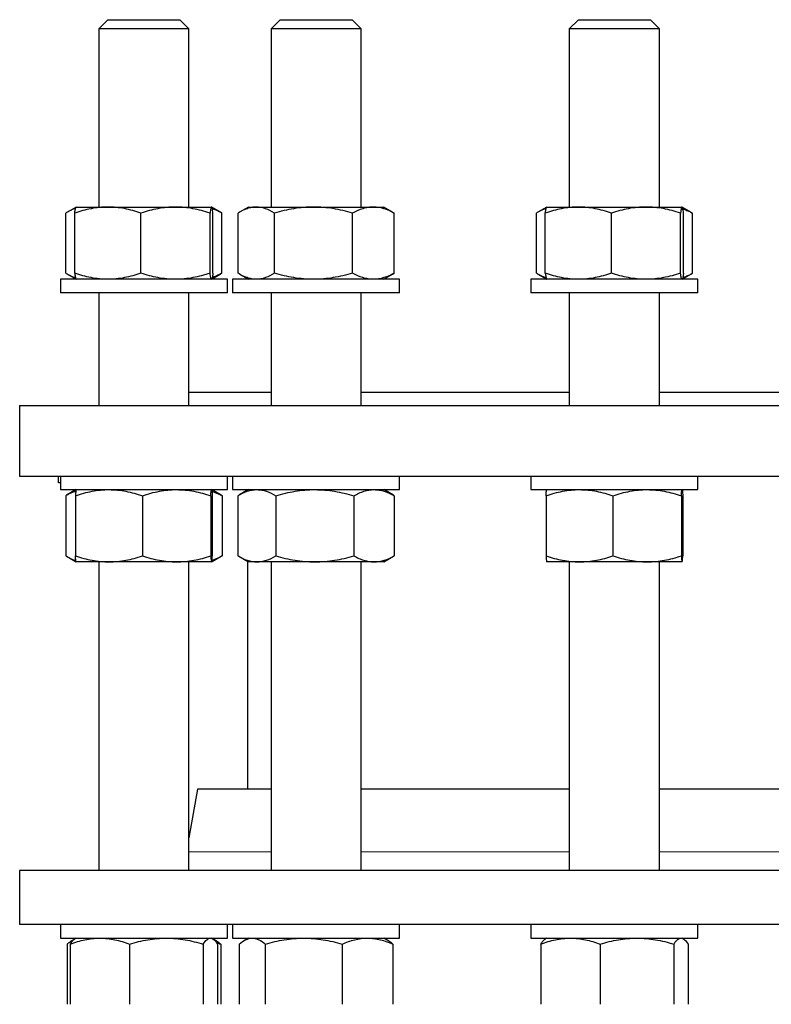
# Model space of a CAD drawing. Header units: millimetres. Extents: x 48 to 806, y 38 to 792.
# Tile 3 of 9: x 51 to 217, y 180 to 398. Entities that reach past the tile are written whole.
import ezdxf

# ---------------------------------------------------------------- set-up
doc = ezdxf.new("R2010")
doc.units = ezdxf.units.MM

msp = doc.modelspace()

# ---------------------------------------------------------------- linework, layer by layer
at = {"color": 7, "linetype": 'Continuous', "lineweight": 25}
for p, q in [((70.25, 397.65), (68.25, 395.65)), ((70.25, 397.65), (71.26, 397.65)), ((71.26, 397.65), (86.25, 397.65)), ((88.25, 395.65), (86.25, 397.65)), ((108.43, 397.65), (106.43, 395.65)), ((108.43, 397.65), (112.32, 397.65)), ((112.32, 397.65), (124.43, 397.65)), ((126.43, 395.65), (124.43, 397.65)), ((174.55, 397.65), (172.55, 395.65)), ((174.55, 397.65), (182.43, 397.65)), ((182.43, 397.65), (190.55, 397.65)), ((192.55, 395.65), (190.55, 397.65)), ((68.25, 395.65), (68.25, 356.15)), ((69.52, 395.65), (68.25, 395.65)), ((88.25, 395.65), (69.52, 395.65)), ((88.25, 356.15), (88.25, 395.65)), ((106.43, 395.65), (106.43, 356.15)), ((111.3, 395.65), (106.43, 395.65)), ((126.43, 395.65), (111.3, 395.65)), ((126.43, 356.15), (126.43, 395.65)), ((172.55, 395.65), (172.55, 356.15)), ((182.4, 395.65), (172.55, 395.65)), ((192.55, 395.65), (182.4, 395.65)), ((192.55, 356.15), (192.55, 395.65)), ((63.23, 356.14), (61.29, 355.01)), ((63.25, 356.15), (63.23, 356.14)), ((63.25, 356.15), (70.26, 356.15)), ((70.26, 356.15), (85.25, 356.15)), ((85.25, 356.15), (93.24, 356.15)), ((93.24, 356.15), (93.25, 356.15)), ((93.26, 356.14), (93.25, 356.15)), ((95.21, 355.01), (93.28, 356.13)), ((101.43, 356.15), (99.46, 355.01)), ((101.43, 356.15), (103.16, 356.15)), ((103.16, 356.15), (115.86, 356.15)), ((115.86, 356.15), (129.12, 356.15)), ((129.12, 356.15), (131.43, 356.15)), ((133.39, 355.01), (131.43, 356.15)), ((167.53, 356.14), (165.59, 355.01)), ((167.55, 356.15), (167.53, 356.14)), ((167.55, 356.15), (174.56, 356.15)), ((174.56, 356.15), (189.55, 356.15)), ((189.55, 356.15), (197.54, 356.15)), ((197.54, 356.15), (197.55, 356.15)), ((197.56, 356.14), (197.55, 356.15)), ((199.51, 355.01), (197.58, 356.13)), ((60.94, 341.48), (60.94, 354.81)), ((62.93, 341.48), (62.93, 354.81)), ((77.59, 341.48), (77.59, 354.81)), ((92.91, 341.48), (92.91, 354.81)), ((93.57, 341.48), (93.57, 354.81)), ((95.56, 354.81), (95.21, 355.01)), ((95.56, 341.48), (95.56, 354.81)), ((99.12, 341.48), (99.12, 354.81)), ((107.2, 341.48), (107.2, 354.81)), ((124.51, 341.48), (124.51, 354.81)), ((133.39, 355.01), (133.73, 354.81)), ((133.73, 341.48), (133.73, 354.81)), ((165.24, 341.48), (165.24, 354.81)), ((167.23, 341.48), (167.23, 354.81)), ((181.89, 341.48), (181.89, 354.81)), ((197.21, 341.48), (197.21, 354.81)), ((197.87, 341.48), (197.87, 354.81)), ((199.51, 355.01), (199.86, 354.81)), ((199.86, 341.48), (199.86, 354.81)), ((61.29, 341.28), (63.23, 340.15)), ((93.28, 340.16), (95.21, 341.28)), ((95.56, 341.48), (95.21, 341.28)), ((99.46, 341.28), (101.43, 340.15)), ((131.43, 340.15), (133.39, 341.28)), ((133.39, 341.28), (133.73, 341.48)), ((165.59, 341.28), (167.53, 340.15)), ((197.58, 340.16), (199.51, 341.28)), ((199.51, 341.28), (199.86, 341.48)), ((59.75, 340.15), (59.75, 337.15)), ((69, 340.15), (59.75, 340.15)), ((63.23, 340.15), (63.25, 340.15)), ((96.75, 340.15), (69, 340.15)), ((93.25, 340.15), (93.26, 340.15)), ((96.75, 337.15), (96.75, 340.15)), ((97.93, 340.15), (97.93, 337.15)), ((116.43, 340.15), (97.93, 340.15)), ((134.93, 340.15), (116.43, 340.15)), ((134.93, 337.15), (134.93, 340.15)), ((164.05, 340.15), (164.05, 337.15)), ((191.8, 340.15), (164.05, 340.15)), ((167.53, 340.15), (167.55, 340.15)), ((201.05, 340.15), (191.8, 340.15)), ((197.55, 340.15), (197.56, 340.15)), ((201.05, 337.15), (201.05, 340.15)), ((69, 337.15), (59.75, 337.15)), ((68.25, 337.15), (68.25, 312.15)), ((96.75, 337.15), (69, 337.15)), ((88.25, 312.15), (88.25, 337.15)), ((116.43, 337.15), (97.93, 337.15)), ((106.43, 337.15), (106.43, 312.15)), ((134.93, 337.15), (116.43, 337.15)), ((126.43, 312.15), (126.43, 337.15)), ((191.8, 337.15), (164.05, 337.15)), ((172.55, 337.15), (172.55, 312.15)), ((201.05, 337.15), (191.8, 337.15)), ((192.55, 312.15), (192.55, 337.15)), ((88.25, 315.15), (106.43, 315.15)), ((126.43, 315.15), (172.55, 315.15)), ((192.55, 315.15), (248.9, 315.15)), ((50.72, 312.15), (50.72, 296.55)), ((50.72, 312.15), (390.72, 312.15)), ((50.72, 296.55), (390.72, 296.55)), ((59.3, 295.05), (59.3, 296.55)), ((59.75, 295.05), (59.3, 295.05)), ((59.75, 296.55), (59.75, 293.55)), ((96.75, 293.55), (96.75, 296.55)), ((97.93, 296.55), (97.93, 293.55)), ((134.93, 293.55), (134.93, 296.55)), ((164.05, 296.55), (164.05, 293.55)), ((201.05, 293.55), (201.05, 296.55)), ((59.75, 293.55), (96.75, 293.55)), ((63.25, 293.55), (61.11, 292.31)), ((95.39, 292.31), (93.25, 293.55)), ((95.57, 292.21), (95.39, 292.3)), ((97.93, 293.55), (134.93, 293.55)), ((101.43, 293.55), (99.28, 292.31)), ((101.22, 293.55), (101.22, 293.43)), ((133.57, 292.31), (131.43, 293.55)), ((133.74, 292.21), (133.57, 292.3)), ((164.05, 293.55), (164.21, 293.55)), ((164.21, 293.55), (201.05, 293.55)), ((60.93, 292.21), (60.93, 278.88)), ((63.09, 292.21), (63.09, 278.88)), ((77.93, 292.21), (77.93, 278.88)), ((93.09, 292.21), (93.09, 278.88)), ((93.41, 292.21), (93.41, 278.88)), ((95.57, 292.21), (95.57, 278.88)), ((99.11, 292.21), (99.11, 278.88)), ((107.49, 292.21), (107.49, 278.88)), ((124.81, 292.21), (124.81, 278.88)), ((133.74, 292.21), (133.74, 278.88)), ((167.39, 292.21), (167.39, 278.88)), ((182.23, 292.21), (182.23, 278.88)), ((197.38, 292.21), (197.38, 278.88)), ((197.71, 292.21), (197.71, 278.88)), ((61.11, 278.78), (63.25, 277.55)), ((70.51, 277.55), (63.25, 277.55)), ((68.25, 277.55), (68.25, 209.21)), ((85.51, 277.55), (70.51, 277.55)), ((93.25, 277.55), (85.51, 277.55)), ((88.25, 209.21), (88.25, 277.55)), ((93.25, 277.55), (95.39, 278.78)), ((95.57, 278.88), (95.39, 278.79)), ((99.28, 278.78), (101.43, 277.55)), ((101.22, 277.66), (101.22, 227.21)), ((103.3, 277.55), (101.43, 277.55)), ((116.15, 277.55), (103.3, 277.55)), ((106.43, 277.55), (106.43, 209.21)), ((129.27, 277.55), (116.15, 277.55)), ((126.43, 209.21), (126.43, 277.55)), ((131.43, 277.55), (129.27, 277.55)), ((131.43, 277.55), (133.57, 278.78)), ((133.74, 278.88), (133.57, 278.79)), ((174.81, 277.55), (167.55, 277.55)), ((172.55, 277.55), (172.55, 209.21)), ((189.81, 277.55), (174.81, 277.55)), ((197.55, 277.55), (189.81, 277.55)), ((192.55, 209.21), (192.55, 277.55)), ((90.15, 227.21), (88.25, 216.44)), ((106.43, 227.21), (90.15, 227.21)), ((172.55, 227.21), (126.43, 227.21)), ((220.72, 227.21), (192.55, 227.21)), ((50.72, 209.21), (50.72, 197.21)), ((220.72, 209.21), (50.72, 209.21)), ((88.25, 209.21), (88.24, 209.21)), ((220.72, 197.21), (50.72, 197.21)), ((59.75, 197.21), (59.75, 194.21)), ((96.75, 194.21), (96.75, 197.21)), ((97.93, 197.21), (97.93, 194.21)), ((134.93, 194.21), (134.93, 197.21)), ((164.05, 197.21), (164.05, 194.21)), ((201.05, 194.21), (201.05, 197.21)), ((59.75, 194.21), (96.75, 194.21)), ((63.25, 194.21), (62.99, 194.06)), ((93.51, 194.06), (93.25, 194.21)), ((97.93, 194.21), (134.93, 194.21)), ((101.43, 194.21), (100.51, 193.68)), ((132.34, 193.68), (131.43, 194.21)), ((164.05, 194.21), (164.21, 194.21)), ((164.21, 194.21), (201.05, 194.21)), ((167.55, 194.21), (167.29, 194.06)), ((197.81, 194.06), (197.55, 194.21)), ((61.22, 192.87), (61.22, 179.55)), ((61.92, 192.87), (61.92, 179.55)), ((62.99, 194.06), (62.34, 193.68)), ((75.08, 192.87), (75.08, 179.55)), ((91.41, 192.87), (91.41, 179.55)), ((94.16, 193.68), (93.56, 194.03)), ((94.58, 192.87), (94.58, 179.55)), ((95.28, 192.87), (95.28, 179.55)), ((99.4, 192.87), (99.4, 179.55)), ((105.17, 192.87), (105.17, 179.55)), ((122.2, 192.87), (122.2, 179.55)), ((133.45, 192.87), (133.45, 179.55)), ((166.22, 192.87), (166.22, 179.55)), ((179.38, 192.87), (179.38, 179.55)), ((195.71, 192.87), (195.71, 179.55)), ((198.88, 192.87), (198.88, 179.55))]:
    msp.add_line(p, q, dxfattribs=at)
at = {"color": 8, "linetype": 'Continuous', "lineweight": 18}
for p, q in [((88.25, 213.34), (106.43, 213.34)), ((126.43, 213.34), (172.55, 213.34)), ((192.55, 213.34), (220.72, 213.34))]:
    msp.add_line(p, q, dxfattribs=at)
at = {"color": 7, "linetype": 'Continuous', "lineweight": 25}
for points, knots in [([(63.11, 355.84), (62.87, 355.76), (62.39, 355.59), (61.67, 355.24), (61.18, 354.95), (60.94, 354.81)], [0, 0, 0, 0, 0.3212036, 0.6605867, 1, 1, 1, 1]), ([(70.26, 356.15), (69.64, 356.15), (69.02, 356.11), (67.77, 355.99), (67.15, 355.9), (65.32, 355.55), (64.12, 355.21), (62.93, 354.81)], [0, 0, 0, 0, 0.25, 0.25, 0.5, 0.5, 1, 1, 1, 1]), ([(62.93, 354.81), (62.95, 354.94), (62.98, 355.2), (63.04, 355.52), (63.09, 355.79), (63.15, 355.99), (63.2, 356.11), (63.23, 356.12), (63.24, 356.13)], [0, 0, 0, 0, 0.176581, 0.353212, 0.529751, 0.709623, 0.889611, 1, 1, 1, 1]), ([(77.59, 354.81), (77, 355.01), (76.39, 355.2), (75.18, 355.53), (74.57, 355.67), (72.73, 356.02), (71.5, 356.15), (70.26, 356.15)], [0, 0, 0, 0, 0.25, 0.25, 0.5, 0.5, 1, 1, 1, 1]), ([(85.25, 356.15), (84.6, 356.15), (83.95, 356.11), (82.66, 355.99), (82.01, 355.9), (80.1, 355.55), (78.84, 355.21), (77.59, 354.81)], [0, 0, 0, 0, 0.25, 0.25, 0.5, 0.5, 1, 1, 1, 1]), ([(92.91, 354.81), (91.66, 355.21), (90.39, 355.55), (87.84, 356.02), (86.56, 356.15), (85.25, 356.15)], [0, 0, 0, 0, 0.5, 0.5, 1, 1, 1, 1]), ([(93.24, 356.15), (93.21, 356.15), (93.18, 356.11), (93.13, 355.99), (93.1, 355.9), (93.02, 355.55), (92.96, 355.21), (92.91, 354.81)], [0, 0, 0, 0, 0.25, 0.25, 0.5, 0.5, 1, 1, 1, 1]), ([(93.57, 354.81), (93.51, 355.21), (93.46, 355.55), (93.35, 356.02), (93.29, 356.15), (93.24, 356.15)], [0, 0, 0, 0, 0.5, 0.5, 1, 1, 1, 1]), ([(95.56, 354.81), (95.31, 354.93), (94.81, 355.19), (94.1, 355.51), (93.63, 355.66), (93.42, 355.74)], [0, 0, 0, 0, 0.35138, 0.70286, 1, 1, 1, 1]), ([(103.16, 356.15), (102.82, 356.15), (102.47, 356.11), (101.79, 355.99), (101.45, 355.9), (100.44, 355.55), (99.78, 355.21), (99.12, 354.81)], [0, 0, 0, 0, 0.25, 0.25, 0.5, 0.5, 1, 1, 1, 1]), ([(107.2, 354.81), (106.54, 355.21), (105.87, 355.55), (104.53, 356.02), (103.85, 356.15), (103.16, 356.15)], [0, 0, 0, 0, 0.5, 0.5, 1, 1, 1, 1]), ([(115.86, 356.15), (115.12, 356.15), (114.39, 356.11), (112.92, 355.99), (112.19, 355.9), (110.02, 355.55), (108.6, 355.21), (107.2, 354.81)], [0, 0, 0, 0, 0.25, 0.25, 0.5, 0.5, 1, 1, 1, 1]), ([(124.51, 354.81), (123.81, 355.01), (123.1, 355.2), (121.66, 355.53), (120.94, 355.67), (118.77, 356.02), (117.32, 356.15), (115.86, 356.15)], [0, 0, 0, 0, 0.25, 0.25, 0.5, 0.5, 1, 1, 1, 1]), ([(129.12, 356.15), (128.73, 356.15), (128.34, 356.11), (127.56, 355.99), (127.17, 355.9), (126.02, 355.55), (125.26, 355.21), (124.51, 354.81)], [0, 0, 0, 0, 0.25, 0.25, 0.5, 0.5, 1, 1, 1, 1]), ([(133.73, 354.81), (132.98, 355.21), (132.22, 355.55), (130.68, 356.02), (129.91, 356.15), (129.12, 356.15)], [0, 0, 0, 0, 0.5, 0.5, 1, 1, 1, 1]), ([(167.41, 355.83), (167.31, 355.8), (167, 355.71), (166.48, 355.49), (165.86, 355.18), (165.45, 354.93), (165.24, 354.81)], [0, 0, 0, 0, 0.132823, 0.421819, 0.710946, 1, 1, 1, 1]), ([(174.56, 356.15), (173.94, 356.15), (173.31, 356.11), (172.08, 355.99), (171.46, 355.9), (169.63, 355.55), (168.43, 355.21), (167.23, 354.81)], [0, 0, 0, 0, 0.25, 0.25, 0.5, 0.5, 1, 1, 1, 1]), ([(167.23, 354.81), (167.25, 354.94), (167.28, 355.2), (167.34, 355.52), (167.39, 355.79), (167.45, 355.99), (167.5, 356.11), (167.53, 356.12), (167.54, 356.13)], [0, 0, 0, 0, 0.176581, 0.353212, 0.529751, 0.709623, 0.889611, 1, 1, 1, 1]), ([(181.89, 354.81), (180.69, 355.21), (179.48, 355.55), (177.04, 356.02), (175.81, 356.15), (174.56, 356.15)], [0, 0, 0, 0, 0.5, 0.5, 1, 1, 1, 1]), ([(189.55, 356.15), (188.9, 356.15), (188.25, 356.11), (186.95, 355.99), (186.3, 355.9), (184.38, 355.55), (183.13, 355.21), (181.89, 354.81)], [0, 0, 0, 0, 0.25, 0.25, 0.5, 0.5, 1, 1, 1, 1]), ([(197.21, 354.81), (196.58, 355.01), (195.96, 355.2), (194.68, 355.53), (194.05, 355.67), (192.13, 356.02), (190.84, 356.15), (189.55, 356.15)], [0, 0, 0, 0, 0.25, 0.25, 0.5, 0.5, 1, 1, 1, 1]), ([(197.54, 356.15), (197.51, 356.15), (197.48, 356.11), (197.43, 355.99), (197.4, 355.9), (197.32, 355.55), (197.26, 355.21), (197.21, 354.81)], [0, 0, 0, 0, 0.25, 0.25, 0.5, 0.5, 1, 1, 1, 1]), ([(197.87, 354.81), (197.81, 355.21), (197.76, 355.55), (197.65, 356.02), (197.59, 356.15), (197.54, 356.15)], [0, 0, 0, 0, 0.5, 0.5, 1, 1, 1, 1]), ([(197.71, 355.73), (197.87, 355.68), (198.31, 355.54), (199.03, 355.24), (199.58, 354.95), (199.86, 354.81)], [0, 0, 0, 0, 0.217027, 0.608496, 1, 1, 1, 1]), ([(63.11, 340.45), (62.87, 340.53), (62.39, 340.7), (61.67, 341.05), (61.18, 341.34), (60.94, 341.48)], [0, 0, 0, 0, 0.321204, 0.660587, 1, 1, 1, 1]), ([(70.26, 340.15), (69.64, 340.15), (69.02, 340.18), (67.77, 340.3), (67.15, 340.39), (65.32, 340.74), (64.12, 341.08), (62.93, 341.48)], [0, 0, 0, 0, 0.25, 0.25, 0.5, 0.5, 1, 1, 1, 1]), ([(62.93, 341.48), (62.95, 341.35), (62.98, 341.1), (63.04, 340.77), (63.09, 340.5), (63.15, 340.3), (63.2, 340.18), (63.23, 340.17), (63.24, 340.16)], [0, 0, 0, 0, 0.176581, 0.353212, 0.529751, 0.709623, 0.889611, 1, 1, 1, 1]), ([(77.59, 341.48), (77, 341.28), (76.39, 341.09), (75.18, 340.76), (74.57, 340.62), (72.73, 340.27), (71.5, 340.15), (70.26, 340.15)], [0, 0, 0, 0, 0.25, 0.25, 0.5, 0.5, 1, 1, 1, 1]), ([(85.25, 340.15), (84.6, 340.15), (83.95, 340.18), (82.66, 340.3), (82.01, 340.39), (80.1, 340.74), (78.84, 341.08), (77.59, 341.48)], [0, 0, 0, 0, 0.25, 0.25, 0.5, 0.5, 1, 1, 1, 1]), ([(92.91, 341.48), (91.66, 341.08), (90.39, 340.74), (87.84, 340.27), (86.56, 340.15), (85.25, 340.15)], [0, 0, 0, 0, 0.5, 0.5, 1, 1, 1, 1]), ([(93.24, 340.15), (93.21, 340.15), (93.18, 340.18), (93.13, 340.3), (93.1, 340.39), (93.02, 340.74), (92.96, 341.08), (92.91, 341.48)], [0, 0, 0, 0, 0.25, 0.25, 0.5, 0.5, 1, 1, 1, 1]), ([(93.57, 341.48), (93.55, 341.35), (93.51, 341.1), (93.46, 340.77), (93.41, 340.5), (93.35, 340.3), (93.31, 340.2), (93.29, 340.18), (93.28, 340.18)], [0, 0, 0, 0, 0.190453, 0.380961, 0.571369, 0.765372, 0.9595, 1, 1, 1, 1]), ([(95.56, 341.48), (95.31, 341.36), (94.81, 341.1), (94.1, 340.78), (93.63, 340.63), (93.42, 340.55)], [0, 0, 0, 0, 0.35138, 0.70286, 1, 1, 1, 1]), ([(103.16, 340.15), (102.82, 340.15), (102.47, 340.18), (101.79, 340.3), (101.45, 340.39), (100.44, 340.74), (99.78, 341.08), (99.12, 341.48)], [0, 0, 0, 0, 0.25, 0.25, 0.5, 0.5, 1, 1, 1, 1]), ([(107.2, 341.48), (106.54, 341.08), (105.87, 340.74), (104.53, 340.27), (103.85, 340.15), (103.16, 340.15)], [0, 0, 0, 0, 0.5, 0.5, 1, 1, 1, 1]), ([(115.86, 340.15), (115.12, 340.15), (114.39, 340.18), (112.92, 340.3), (112.19, 340.39), (110.02, 340.74), (108.6, 341.08), (107.2, 341.48)], [0, 0, 0, 0, 0.25, 0.25, 0.5, 0.5, 1, 1, 1, 1]), ([(124.51, 341.48), (123.81, 341.28), (123.1, 341.09), (121.66, 340.76), (120.94, 340.62), (118.77, 340.27), (117.32, 340.15), (115.86, 340.15)], [0, 0, 0, 0, 0.25, 0.25, 0.5, 0.5, 1, 1, 1, 1]), ([(129.12, 340.15), (128.73, 340.15), (128.34, 340.18), (127.56, 340.3), (127.17, 340.39), (126.02, 340.74), (125.26, 341.08), (124.51, 341.48)], [0, 0, 0, 0, 0.25, 0.25, 0.5, 0.5, 1, 1, 1, 1]), ([(133.73, 341.48), (132.98, 341.08), (132.22, 340.74), (130.68, 340.27), (129.91, 340.15), (129.12, 340.15)], [0, 0, 0, 0, 0.5, 0.5, 1, 1, 1, 1]), ([(167.41, 340.46), (167.31, 340.49), (167, 340.58), (166.48, 340.8), (165.86, 341.11), (165.45, 341.36), (165.24, 341.48)], [0, 0, 0, 0, 0.132823, 0.421819, 0.710946, 1, 1, 1, 1]), ([(174.56, 340.15), (173.94, 340.15), (173.31, 340.18), (172.08, 340.3), (171.46, 340.39), (169.63, 340.74), (168.43, 341.08), (167.23, 341.48)], [0, 0, 0, 0, 0.25, 0.25, 0.5, 0.5, 1, 1, 1, 1]), ([(167.23, 341.48), (167.25, 341.35), (167.28, 341.1), (167.34, 340.77), (167.39, 340.5), (167.45, 340.3), (167.5, 340.18), (167.53, 340.17), (167.54, 340.16)], [0, 0, 0, 0, 0.176581, 0.353212, 0.529751, 0.709623, 0.889611, 1, 1, 1, 1]), ([(181.89, 341.48), (180.69, 341.08), (179.48, 340.74), (177.04, 340.27), (175.81, 340.15), (174.56, 340.15)], [0, 0, 0, 0, 0.5, 0.5, 1, 1, 1, 1]), ([(189.55, 340.15), (188.9, 340.15), (188.25, 340.18), (186.95, 340.3), (186.3, 340.39), (184.38, 340.74), (183.13, 341.08), (181.89, 341.48)], [0, 0, 0, 0, 0.25, 0.25, 0.5, 0.5, 1, 1, 1, 1]), ([(197.21, 341.48), (196.58, 341.28), (195.96, 341.09), (194.68, 340.76), (194.05, 340.62), (192.13, 340.27), (190.84, 340.15), (189.55, 340.15)], [0, 0, 0, 0, 0.25, 0.25, 0.5, 0.5, 1, 1, 1, 1]), ([(197.54, 340.15), (197.51, 340.15), (197.48, 340.18), (197.43, 340.3), (197.4, 340.39), (197.32, 340.74), (197.26, 341.08), (197.21, 341.48)], [0, 0, 0, 0, 0.25, 0.25, 0.5, 0.5, 1, 1, 1, 1]), ([(197.87, 341.48), (197.85, 341.35), (197.81, 341.1), (197.76, 340.77), (197.7, 340.5), (197.65, 340.3), (197.61, 340.2), (197.59, 340.18), (197.58, 340.18)], [0, 0, 0, 0, 0.190453, 0.380961, 0.571369, 0.765372, 0.9595, 1, 1, 1, 1]), ([(197.71, 340.56), (197.87, 340.61), (198.31, 340.75), (199.03, 341.05), (199.58, 341.34), (199.86, 341.48)], [0, 0, 0, 0, 0.217027, 0.608496, 1, 1, 1, 1]), ([(60.93, 292.21), (61.16, 292.34), (61.61, 292.6), (62.29, 292.92), (62.82, 293.13), (63.11, 293.21), (63.18, 293.23)], [0, 0, 0, 0, 0.305165, 0.610417, 0.91551, 1, 1, 1, 1]), ([(63.09, 292.21), (64.3, 292.61), (65.53, 292.95), (68, 293.42), (69.25, 293.55), (70.51, 293.55)], [0, 0, 0, 0, 0.5, 0.5, 1, 1, 1, 1]), ([(63.25, 293.55), (63.24, 293.55), (63.22, 293.51), (63.2, 293.39), (63.18, 293.3), (63.14, 292.95), (63.12, 292.61), (63.09, 292.21)], [0, 0, 0, 0, 0.25, 0.25, 0.5, 0.5, 1, 1, 1, 1]), ([(70.51, 293.55), (71.14, 293.55), (71.77, 293.51), (73.02, 293.39), (73.64, 293.3), (75.5, 292.95), (76.72, 292.61), (77.93, 292.21)], [0, 0, 0, 0, 0.25, 0.25, 0.5, 0.5, 1, 1, 1, 1]), ([(77.93, 292.21), (78.54, 292.41), (79.17, 292.6), (80.42, 292.93), (81.06, 293.07), (82.95, 293.42), (84.23, 293.55), (85.51, 293.55)], [0, 0, 0, 0, 0.25, 0.25, 0.5, 0.5, 1, 1, 1, 1]), ([(85.51, 293.55), (86.15, 293.55), (86.79, 293.51), (88.08, 293.39), (88.72, 293.3), (90.62, 292.95), (91.86, 292.61), (93.09, 292.21)], [0, 0, 0, 0, 0.25, 0.25, 0.5, 0.5, 1, 1, 1, 1]), ([(93.09, 292.21), (93.11, 292.61), (93.14, 292.95), (93.19, 293.42), (93.22, 293.55), (93.25, 293.55)], [0, 0, 0, 0, 0.5, 0.5, 1, 1, 1, 1]), ([(93.25, 293.55), (93.26, 293.55), (93.27, 293.51), (93.3, 293.39), (93.32, 293.3), (93.36, 292.95), (93.38, 292.61), (93.41, 292.21)], [0, 0, 0, 0, 0.25, 0.25, 0.5, 0.5, 1, 1, 1, 1]), ([(93.33, 293.19), (93.38, 293.17), (93.67, 293.09), (94.19, 292.88), (94.88, 292.58), (95.34, 292.33), (95.57, 292.21)], [0, 0, 0, 0, 0.07377, 0.382446, 0.691262, 1, 1, 1, 1]), ([(99.11, 292.21), (99.79, 292.61), (100.48, 292.95), (101.88, 293.42), (102.58, 293.55), (103.3, 293.55)], [0, 0, 0, 0, 0.5, 0.5, 1, 1, 1, 1]), ([(103.3, 293.55), (103.65, 293.55), (104.01, 293.51), (104.72, 293.39), (105.07, 293.3), (106.11, 292.95), (106.8, 292.61), (107.49, 292.21)], [0, 0, 0, 0, 0.25, 0.25, 0.5, 0.5, 1, 1, 1, 1]), ([(107.49, 292.21), (108.9, 292.61), (110.33, 292.95), (113.21, 293.42), (114.67, 293.55), (116.15, 293.55)], [0, 0, 0, 0, 0.5, 0.5, 1, 1, 1, 1]), ([(116.15, 293.55), (116.88, 293.55), (117.62, 293.51), (119.08, 293.39), (119.81, 293.3), (121.97, 292.95), (123.39, 292.61), (124.81, 292.21)], [0, 0, 0, 0, 0.25, 0.25, 0.5, 0.5, 1, 1, 1, 1]), ([(124.81, 292.21), (125.17, 292.41), (125.54, 292.6), (126.28, 292.93), (126.65, 293.07), (127.77, 293.42), (128.52, 293.55), (129.27, 293.55)], [0, 0, 0, 0, 0.25, 0.25, 0.5, 0.5, 1, 1, 1, 1]), ([(129.27, 293.55), (129.65, 293.55), (130.03, 293.51), (130.79, 293.39), (131.17, 293.3), (132.29, 292.95), (133.02, 292.61), (133.74, 292.21)], [0, 0, 0, 0, 0.25, 0.25, 0.5, 0.5, 1, 1, 1, 1]), ([(167.39, 292.21), (168.6, 292.61), (169.83, 292.95), (172.3, 293.42), (173.54, 293.55), (174.81, 293.55)], [0, 0, 0, 0, 0.5, 0.5, 1, 1, 1, 1]), ([(167.39, 292.21), (167.4, 292.41), (167.42, 292.6), (167.44, 292.93), (167.46, 293.07), (167.5, 293.42), (167.52, 293.55), (167.55, 293.55)], [0, 0, 0, 0, 0.25, 0.25, 0.5, 0.5, 1, 1, 1, 1]), ([(174.81, 293.55), (175.44, 293.55), (176.07, 293.51), (177.32, 293.39), (177.94, 293.3), (179.8, 292.95), (181.02, 292.61), (182.23, 292.21)], [0, 0, 0, 0, 0.25, 0.25, 0.5, 0.5, 1, 1, 1, 1]), ([(182.23, 292.21), (183.47, 292.61), (184.71, 292.95), (187.24, 293.42), (188.51, 293.55), (189.81, 293.55)], [0, 0, 0, 0, 0.5, 0.5, 1, 1, 1, 1]), ([(189.81, 293.55), (190.45, 293.55), (191.09, 293.51), (192.37, 293.39), (193.01, 293.3), (194.9, 292.95), (196.15, 292.61), (197.38, 292.21)], [0, 0, 0, 0, 0.25, 0.25, 0.5, 0.5, 1, 1, 1, 1]), ([(197.38, 292.21), (197.4, 292.41), (197.41, 292.6), (197.44, 292.93), (197.45, 293.07), (197.49, 293.42), (197.52, 293.55), (197.55, 293.55)], [0, 0, 0, 0, 0.25, 0.25, 0.5, 0.5, 1, 1, 1, 1]), ([(197.55, 293.55), (197.56, 293.55), (197.57, 293.51), (197.6, 293.39), (197.61, 293.3), (197.65, 292.95), (197.68, 292.61), (197.71, 292.21)], [0, 0, 0, 0, 0.25, 0.25, 0.5, 0.5, 1, 1, 1, 1]), ([(60.93, 278.88), (61.16, 278.75), (61.61, 278.49), (62.29, 278.17), (62.82, 277.96), (63.11, 277.88), (63.18, 277.86)], [0, 0, 0, 0, 0.305165, 0.610417, 0.91551, 1, 1, 1, 1]), ([(63.09, 278.88), (64.3, 278.48), (65.53, 278.14), (68, 277.67), (69.25, 277.55), (70.51, 277.55)], [0, 0, 0, 0, 0.5, 0.5, 1, 1, 1, 1]), ([(63.25, 277.55), (63.24, 277.55), (63.22, 277.58), (63.2, 277.7), (63.18, 277.79), (63.14, 278.14), (63.12, 278.48), (63.09, 278.88)], [0, 0, 0, 0, 0.25, 0.25, 0.5, 0.5, 1, 1, 1, 1]), ([(70.51, 277.55), (71.14, 277.55), (71.77, 277.58), (73.02, 277.7), (73.64, 277.79), (75.5, 278.14), (76.72, 278.48), (77.93, 278.88)], [0, 0, 0, 0, 0.25, 0.25, 0.5, 0.5, 1, 1, 1, 1]), ([(77.93, 278.88), (78.54, 278.68), (79.17, 278.49), (80.42, 278.16), (81.06, 278.02), (82.95, 277.67), (84.23, 277.55), (85.51, 277.55)], [0, 0, 0, 0, 0.25, 0.25, 0.5, 0.5, 1, 1, 1, 1]), ([(85.51, 277.55), (86.15, 277.55), (86.79, 277.58), (88.08, 277.7), (88.72, 277.79), (90.62, 278.14), (91.86, 278.48), (93.09, 278.88)], [0, 0, 0, 0, 0.25, 0.25, 0.5, 0.5, 1, 1, 1, 1]), ([(93.09, 278.88), (93.11, 278.48), (93.14, 278.14), (93.19, 277.67), (93.22, 277.55), (93.25, 277.55)], [0, 0, 0, 0, 0.5, 0.5, 1, 1, 1, 1]), ([(93.25, 277.55), (93.26, 277.55), (93.27, 277.58), (93.3, 277.7), (93.32, 277.79), (93.36, 278.14), (93.38, 278.48), (93.41, 278.88)], [0, 0, 0, 0, 0.25, 0.25, 0.5, 0.5, 1, 1, 1, 1]), ([(93.33, 277.9), (93.38, 277.92), (93.67, 278), (94.19, 278.21), (94.88, 278.51), (95.34, 278.76), (95.57, 278.88)], [0, 0, 0, 0, 0.07377, 0.382446, 0.691262, 1, 1, 1, 1]), ([(99.11, 278.88), (99.79, 278.48), (100.48, 278.14), (101.88, 277.67), (102.58, 277.55), (103.3, 277.55)], [0, 0, 0, 0, 0.5, 0.5, 1, 1, 1, 1]), ([(103.3, 277.55), (103.65, 277.55), (104.01, 277.58), (104.72, 277.7), (105.07, 277.79), (106.11, 278.14), (106.8, 278.48), (107.49, 278.88)], [0, 0, 0, 0, 0.25, 0.25, 0.5, 0.5, 1, 1, 1, 1]), ([(107.49, 278.88), (108.9, 278.48), (110.33, 278.14), (113.21, 277.67), (114.67, 277.55), (116.15, 277.55)], [0, 0, 0, 0, 0.5, 0.5, 1, 1, 1, 1]), ([(116.15, 277.55), (116.88, 277.55), (117.62, 277.58), (119.08, 277.7), (119.81, 277.79), (121.97, 278.14), (123.39, 278.48), (124.81, 278.88)], [0, 0, 0, 0, 0.25, 0.25, 0.5, 0.5, 1, 1, 1, 1]), ([(124.81, 278.88), (125.17, 278.68), (125.54, 278.49), (126.28, 278.16), (126.65, 278.02), (127.77, 277.67), (128.52, 277.55), (129.27, 277.55)], [0, 0, 0, 0, 0.25, 0.25, 0.5, 0.5, 1, 1, 1, 1]), ([(129.27, 277.55), (129.65, 277.55), (130.03, 277.58), (130.79, 277.7), (131.17, 277.79), (132.29, 278.14), (133.02, 278.48), (133.74, 278.88)], [0, 0, 0, 0, 0.25, 0.25, 0.5, 0.5, 1, 1, 1, 1]), ([(167.39, 278.88), (168.6, 278.48), (169.83, 278.14), (172.3, 277.67), (173.54, 277.55), (174.81, 277.55)], [0, 0, 0, 0, 0.5, 0.5, 1, 1, 1, 1]), ([(167.39, 278.88), (167.4, 278.68), (167.42, 278.49), (167.44, 278.16), (167.46, 278.02), (167.5, 277.67), (167.52, 277.55), (167.55, 277.55)], [0, 0, 0, 0, 0.25, 0.25, 0.5, 0.5, 1, 1, 1, 1]), ([(174.81, 277.55), (175.44, 277.55), (176.07, 277.58), (177.32, 277.7), (177.94, 277.79), (179.8, 278.14), (181.02, 278.48), (182.23, 278.88)], [0, 0, 0, 0, 0.25, 0.25, 0.5, 0.5, 1, 1, 1, 1]), ([(182.23, 278.88), (183.47, 278.48), (184.71, 278.14), (187.24, 277.67), (188.51, 277.55), (189.81, 277.55)], [0, 0, 0, 0, 0.5, 0.5, 1, 1, 1, 1]), ([(189.81, 277.55), (190.45, 277.55), (191.09, 277.58), (192.37, 277.7), (193.01, 277.79), (194.9, 278.14), (196.15, 278.48), (197.38, 278.88)], [0, 0, 0, 0, 0.25, 0.25, 0.5, 0.5, 1, 1, 1, 1]), ([(197.38, 278.88), (197.4, 278.68), (197.41, 278.49), (197.44, 278.16), (197.45, 278.02), (197.49, 277.67), (197.52, 277.55), (197.55, 277.55)], [0, 0, 0, 0, 0.25, 0.25, 0.5, 0.5, 1, 1, 1, 1]), ([(197.55, 277.55), (197.56, 277.55), (197.57, 277.58), (197.6, 277.7), (197.61, 277.79), (197.65, 278.14), (197.68, 278.48), (197.71, 278.88)], [0, 0, 0, 0, 0.25, 0.25, 0.5, 0.5, 1, 1, 1, 1]), ([(61.92, 192.87), (63, 193.28), (64.08, 193.61), (66.27, 194.08), (67.38, 194.21), (68.5, 194.21)], [0, 0, 0, 0, 0.5, 0.5, 1, 1, 1, 1]), ([(68.5, 194.21), (69.06, 194.21), (69.62, 194.18), (70.73, 194.05), (71.28, 193.96), (72.93, 193.61), (74.01, 193.28), (75.08, 192.87)], [0, 0, 0, 0, 0.25, 0.25, 0.5, 0.5, 1, 1, 1, 1]), ([(75.08, 192.87), (75.75, 193.07), (76.42, 193.26), (77.77, 193.59), (78.45, 193.73), (80.5, 194.08), (81.87, 194.21), (83.25, 194.21)], [0, 0, 0, 0, 0.25, 0.25, 0.5, 0.5, 1, 1, 1, 1]), ([(83.25, 194.21), (83.94, 194.21), (84.63, 194.18), (86.02, 194.05), (86.71, 193.96), (88.76, 193.61), (90.09, 193.27), (91.41, 192.87)], [0, 0, 0, 0, 0.25, 0.25, 0.5, 0.5, 1, 1, 1, 1]), ([(91.41, 192.87), (91.67, 193.28), (91.93, 193.61), (92.46, 194.08), (92.73, 194.21), (93, 194.21)], [0, 0, 0, 0, 0.5, 0.5, 1, 1, 1, 1]), ([(93, 194.21), (93.13, 194.21), (93.27, 194.18), (93.53, 194.05), (93.67, 193.96), (94.06, 193.61), (94.32, 193.28), (94.58, 192.87)], [0, 0, 0, 0, 0.25, 0.25, 0.5, 0.5, 1, 1, 1, 1]), ([(99.4, 192.87), (99.87, 193.28), (100.34, 193.61), (101.31, 194.08), (101.79, 194.21), (102.28, 194.21)], [0, 0, 0, 0, 0.5, 0.5, 1, 1, 1, 1]), ([(102.28, 194.21), (102.53, 194.21), (102.77, 194.18), (103.26, 194.05), (103.5, 193.96), (104.22, 193.61), (104.7, 193.28), (105.17, 192.87)], [0, 0, 0, 0, 0.25, 0.25, 0.5, 0.5, 1, 1, 1, 1]), ([(105.17, 192.87), (106.56, 193.28), (107.96, 193.61), (110.8, 194.08), (112.23, 194.21), (113.68, 194.21)], [0, 0, 0, 0, 0.5, 0.5, 1, 1, 1, 1]), ([(113.68, 194.21), (114.41, 194.21), (115.13, 194.18), (116.57, 194.05), (117.28, 193.96), (119.41, 193.61), (120.81, 193.28), (122.2, 192.87)], [0, 0, 0, 0, 0.25, 0.25, 0.5, 0.5, 1, 1, 1, 1]), ([(122.2, 192.87), (122.66, 193.07), (123.12, 193.26), (124.05, 193.59), (124.52, 193.73), (125.93, 194.08), (126.87, 194.21), (127.83, 194.21)], [0, 0, 0, 0, 0.25, 0.25, 0.5, 0.5, 1, 1, 1, 1]), ([(127.83, 194.21), (128.3, 194.21), (128.78, 194.18), (129.74, 194.05), (130.21, 193.96), (131.62, 193.61), (132.54, 193.27), (133.45, 192.87)], [0, 0, 0, 0, 0.25, 0.25, 0.5, 0.5, 1, 1, 1, 1]), ([(166.22, 192.87), (167.29, 193.28), (168.38, 193.61), (170.57, 194.08), (171.68, 194.21), (172.8, 194.21)], [0, 0, 0, 0, 0.5, 0.5, 1, 1, 1, 1]), ([(172.8, 194.21), (173.36, 194.21), (173.92, 194.18), (175.03, 194.05), (175.58, 193.96), (177.22, 193.61), (178.31, 193.28), (179.38, 192.87)], [0, 0, 0, 0, 0.25, 0.25, 0.5, 0.5, 1, 1, 1, 1]), ([(179.38, 192.87), (180.72, 193.28), (182.06, 193.61), (184.78, 194.08), (186.16, 194.21), (187.55, 194.21)], [0, 0, 0, 0, 0.5, 0.5, 1, 1, 1, 1]), ([(187.55, 194.21), (188.24, 194.21), (188.94, 194.18), (190.31, 194.05), (191, 193.96), (193.04, 193.61), (194.38, 193.28), (195.71, 192.87)], [0, 0, 0, 0, 0.25, 0.25, 0.5, 0.5, 1, 1, 1, 1]), ([(195.71, 192.87), (195.84, 193.07), (195.97, 193.26), (196.23, 193.59), (196.37, 193.73), (196.76, 194.08), (197.03, 194.21), (197.3, 194.21)], [0, 0, 0, 0, 0.25, 0.25, 0.5, 0.5, 1, 1, 1, 1]), ([(197.3, 194.21), (197.43, 194.21), (197.56, 194.18), (197.83, 194.05), (197.97, 193.96), (198.36, 193.61), (198.62, 193.27), (198.88, 192.87)], [0, 0, 0, 0, 0.25, 0.25, 0.5, 0.5, 1, 1, 1, 1]), ([(61.22, 192.87), (61.38, 193), (61.69, 193.26), (62.16, 193.58), (62.52, 193.8), (62.72, 193.88), (62.77, 193.89)], [0, 0, 0, 0, 0.305031, 0.610148, 0.915107, 1, 1, 1, 1]), ([(62.99, 194.05), (62.96, 194.03), (62.85, 193.98), (62.65, 193.81), (62.41, 193.55), (62.16, 193.24), (62, 192.99), (61.92, 192.87)], [0, 0, 0, 0, 0.086998, 0.31216, 0.54139, 0.770724, 1, 1, 1, 1]), ([(95.28, 192.87), (95.12, 193), (94.81, 193.25), (94.44, 193.52), (94.22, 193.64), (94.16, 193.67)], [0, 0, 0, 0, 0.420098, 0.840316, 1, 1, 1, 1]), ([(94.31, 193.27), (94.34, 193.25), (94.67, 193.14), (94.99, 192.99), (95.28, 192.87)], [0, 0, 0, 0, 0.111231, 1, 1, 1, 1]), ([(133.45, 192.87), (133.3, 193), (132.99, 193.25), (132.61, 193.52), (132.4, 193.64), (132.33, 193.67)], [0, 0, 0, 0, 0.420098, 0.840316, 1, 1, 1, 1]), ([(166.22, 192.87), (166.28, 192.97), (166.42, 193.17), (166.65, 193.48), (166.91, 193.77), (167.13, 193.97), (167.26, 194.03), (167.29, 194.05)], [0, 0, 0, 0, 0.188466, 0.377076, 0.647697, 0.918291, 1, 1, 1, 1])]:
    msp.add_open_spline(points, degree=3, knots=knots, dxfattribs=at)

doc.saveas('drawing.dxf')
